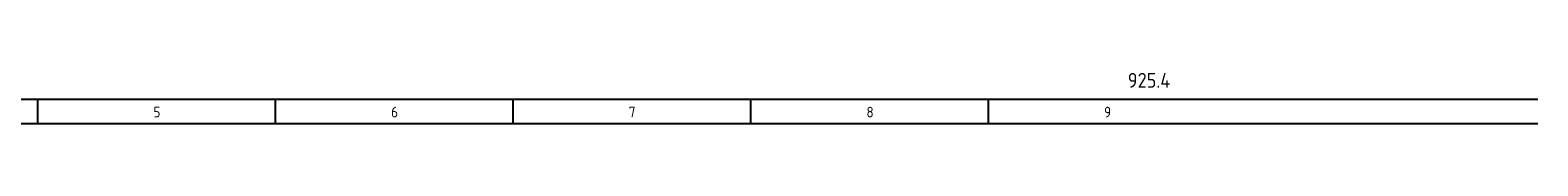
# Model space of a CAD drawing. Extents: x 30 to 1445, y -41 to 524.
# Tile 4 of 8: x 1191 to 1445, y -41 to -33. Entities that reach past the tile are written whole.
import ezdxf

# ---------------------------------------------------------------- set-up
doc = ezdxf.new("R2010")
doc.units = 0
doc.linetypes.add('EPLANLINE7', pattern=[0])
doc.layers.add('ONDERHOEK', color=1, linetype='CONTINUOUS')
doc.styles.get("Standard").update_dxf_attribs({"font": 'ISOCP'})

msp = doc.modelspace()

# ---------------------------------------------------------------- linework, layer by layer
at = {"layer": 'ONDERHOEK', "color": 1, "linetype": 'EPLANLINE7'}
for p, q in [((1444.61, -37.24), (939.61, -37.24)), ((1192.11, -37.24), (1192.11, -41.24)), ((1232.11, -37.24), (1232.11, -41.24)), ((1272.11, -37.24), (1272.11, -41.24)), ((1312.11, -37.24), (1312.11, -41.24)), ((1352.11, -37.24), (1352.11, -41.24)), ((939.61, -41.24), (1444.61, -41.24))]:
    msp.add_line(p, q, dxfattribs=at)

# ---------------------------------------------------------------- texts
at = {"layer": 'ONDERHOEK', "color": 3}
msp.add_text('925.4', height=2.5, dxfattribs=at).set_placement((1375.59, -35.24))
at = {"layer": 'ONDERHOEK', "color": 2}
for s, p in [('5 ', (1211.61, -40.24)), ('6 ', (1251.61, -40.24)), ('7 ', (1291.61, -40.24)), ('8 ', (1331.61, -40.24)), ('9 ', (1371.61, -40.24))]:
    msp.add_text(s, height=1.8, dxfattribs=at).set_placement(p)

doc.saveas('drawing.dxf')
